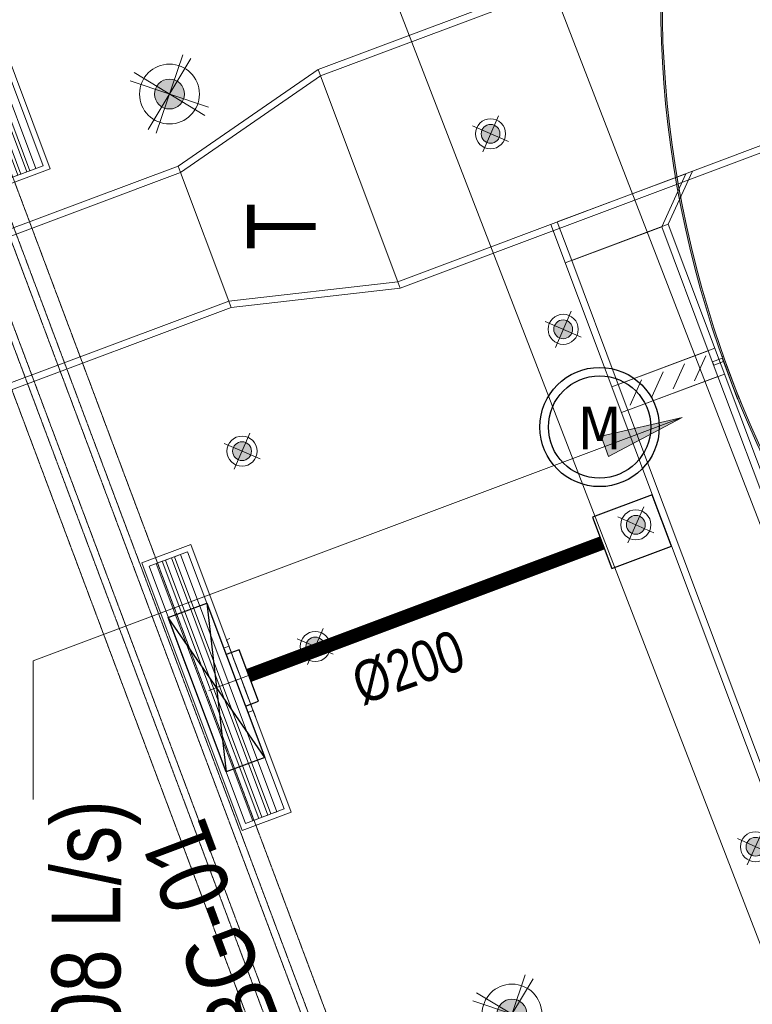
# Model space of a CAD drawing. Header units: millimetres. Extents: x -116878 to 389011, y -1241 to 103674.
# Tile 54 of 103: x 60113 to 62779, y 30153 to 33737. Entities that reach past the tile are written whole.
import ezdxf

# ---------------------------------------------------------------- set-up
doc = ezdxf.new("R2010")
doc.units = ezdxf.units.MM
doc.header["$MEASUREMENT"] = 0
doc.linetypes.add('DASHED', pattern=[0.75, 0.5, -0.25])
doc.layers.get('0').update_dxf_attribs({"color": 252})
for name, color, linetype, lineweight in [('& Lighting (Ceiling)', 160, 'Continuous', 15), ('A-DETL-GENF', 7, 'Continuous', 13), ('A-GENM', 252, 'Continuous', 9), ('E Celing Lighting', 5, 'DASHED', 5), ('flooring 2', 252, 'Continuous', 0), ('G-ANNO-TEXT', 7, 'Continuous', 5), ('M-HVAC-CDFF', 7, 'Continuous', 5), ('M-HVAC-DUCT', 7, 'Continuous', 15), ('M-HVAC-DUCT-IDEN', 7, 'Continuous', 13), ('MEPTEK-SAD', 6, 'Continuous', 30), ('MUSIC-SPEAKER', 6, 'Continuous', 25), ('Pendant Light', 160, 'Continuous', 15), ('Speaker', 1, 'Continuous', 0), ('Spot LIGHT', 160, 'Continuous', 15)]:
    doc.layers.add(name, color=color, linetype=linetype, lineweight=lineweight)
doc.layers.add('E Floor Lighting', color=5, linetype='DASHED')
doc.layers.add('Wall', color=252, linetype='Continuous')
doc.layers.add('MEPTEK-FA-DUCT', color=150, linetype='Continuous', lineweight=20, true_color=0x007fff)
doc.styles.add('Arial_1', font='arial.ttf', dxfattribs={"width": 0.8, "height": 250})
doc.styles.add('Tahoma', font='tahoma.ttf', dxfattribs={"height": 9})
doc.linetypes.add('ZIGZAG', pattern='A,0.0001,-0.2,[131,ltypeshp.shx,S=0.2,R=0,X=-0.2,Y=0],-0.4,[131,ltypeshp.shx,S=0.2,R=180,X=0.2,Y=0],-0.2', length=0.8001)

# ---------------------------------------------------------------- blocks, each defined once
blk = doc.blocks.new('zw$CED2')
at = {"layer": 'flooring 2', "transparency": 33554687}
h = blk.add_hatch(color=256, dxfattribs=at)
h.dxf.hatch_style = 1
h.paths.add_polyline_path([(-19583.2, -18086.6), (-17678.5, -17363.8, 0.437591), (-16499.9, -18639.6, 0.08215), (-16119.1, -18576.7), (-15183.3, -18196.7, 0.630086), (-14458.8, -16130.4), (-12041.2, -15224.5), (-10983.6, -14827.4), (-10838.5, -15210.1, 0.698607), (-9282, -22355.3), (-9282, -25507.4), (-15879.7, -27963.4)])
h.paths.add_polyline_path([(-19575.5, -18090.1), (-17685.2, -17372.7, 0.435223), (-16499.9, -18645.6, 0.082186), (-16117, -18582.3), (-15181.9, -18202.5, 0.62718), (-14447.9, -16132.8), (-12039.1, -15230.2), (-10987, -14835.1), (-10845.8, -15207.7, 0.697642), (-9288, -22360.6), (-9288, -25503.2), (-15876.2, -27955.7)], flags=16)
for points in [[(-19583.2, -18086.6), (-17678.5, -17363.8, 0.437591), (-16499.9, -18639.6, 0.08215), (-16119.1, -18576.7), (-15183.3, -18196.7, 0.630086), (-14458.8, -16130.4), (-12041.2, -15224.5), (-10983.6, -14827.4), (-10838.5, -15210.1, 0.698607), (-9282, -22355.3), (-9282, -25507.4), (-15879.7, -27963.4)], [(-19575.5, -18090.1), (-17685.2, -17372.7, 0.435223), (-16499.9, -18645.6, 0.082186), (-16117, -18582.3), (-15181.9, -18202.5, 0.62718), (-14447.9, -16132.8), (-12039.1, -15230.2), (-10987, -14835.1), (-10845.8, -15207.7, 0.697642), (-9288, -22360.6), (-9288, -25503.2), (-15876.2, -27955.7)]]:
    blk.add_lwpolyline(points, format="xyb", close=True, dxfattribs=at)
blk = doc.blocks.new('EJC150-FF-01_New1 - EJC 150-47865287-Store 29 at Node L4 Level')
at = {"layer": 'A-GENM', "color": 10, "linetype": 'DASHED', "lineweight": 13}
for p, q in [((-135, 6039.8), (-135, 125.8)), ((-75, 6039.8), (-75, 125.8)), ((-50, 125.8), (-50, 6039.8)), ((50, 6039.9), (50, 125.8)), ((75, 6039.9), (75, 125.8)), ((135, 6040), (135, 125.8))]:
    blk.add_line(p, q, dxfattribs=at)
blk = doc.blocks.new('*E463', base_point=(600791.6, -1429.3))
at = {"color": 253, "lineweight": 15, "rotation": 290.5560451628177}
blk.add_blockref('EJC150-FF-01_New1 - EJC 150-47865287-Store 29 at Node L4 Level', (605856.9, 579.6), dxfattribs=at)
blk = doc.blocks.new('Light01')
at = {"layer": 'Pendant Light', "lineweight": 5}
h = blk.add_hatch(color=160, dxfattribs=at)
h.dxf.hatch_style = 1
edge = h.paths.add_edge_path()
edge.add_arc((660.41, 184.29), 4.97, 20.1178, 380.1178)
at = {"layer": 'Pendant Light', "transparency": 33554559}
h = blk.add_hatch(color=160, dxfattribs=at)
h.dxf.hatch_style = 1
edge = h.paths.add_edge_path()
edge.add_arc((660.41, 184.29), 4.97, -90, 270)
at = {"layer": 'Pendant Light', "color": 160, "lineweight": 5}
for points in [[(664.8, 197.3), (656.02, 171.29)], [(667.5, 196.05), (653.32, 172.54)], [(648.66, 191.38), (672.16, 177.21)], [(673.41, 179.9), (647.41, 188.69)]]:
    blk.add_lwpolyline(points, dxfattribs=at)
for radius in [9.94, 9.94, 4.97, 4.97]:
    blk.add_circle((660.41, 184.29), radius, dxfattribs=at)
blk = doc.blocks.new('ljbsdinfpn')
at = {"layer": 'E Celing Lighting', "xscale": -0.4320000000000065, "yscale": 0.4320000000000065, "zscale": 0.4320000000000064, "rotation": 90}
blk.add_blockref('Light01', (-23078.1, -803.19, 0), dxfattribs=at)
blk = doc.blocks.new('suygseg')
at = {"layer": 'Pendant Light', "xscale": -1, "rotation": 180}
for p in [(36857.87, -1375.49, 0), (36907.05, -1507.44, 0)]:
    blk.add_blockref('ljbsdinfpn', p, dxfattribs=at)
blk = doc.blocks.new('*E500', base_point=(13518.83, 491.85, 0))
at = {"layer": '& Lighting (Ceiling)', "rotation": 359.9999999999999}
blk.add_blockref('suygseg', (0, 1181.58), dxfattribs=at)
blk = doc.blocks.new('cl')
at = {"layer": 'Spot LIGHT'}
h = blk.add_hatch(color=256, dxfattribs=at)
h.dxf.hatch_style = 1
edge = h.paths.add_edge_path()
edge.add_arc((0, 0), 1.35, 0, 360)
for p, q in [((-1.12, -2.59), (1.12, 2.59)), ((-2.59, 1.12), (2.59, -1.12))]:
    blk.add_line(p, q, dxfattribs=at)
for radius in [2.16, 1.35]:
    blk.add_circle((0, 0), radius, dxfattribs=at)
blk = doc.blocks.new('ghuseg')
at = {"layer": 'Spot LIGHT', "rotation": 359.9999999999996}
for p in [(13746.21, -292.69), (13756.64, -320.73), (13710.59, -338.23), (13721.1, -366.24)]:
    blk.add_blockref('cl', p, dxfattribs=at)
at = {"layer": 'Spot LIGHT', "xscale": -1, "rotation": 222.1513727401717}
for p in [(13767.07, -348.77), (13784.25, -394.94)]:
    blk.add_blockref('cl', p, dxfattribs=at)
blk = doc.blocks.new('*E491', base_point=(13534.66, 493.31, 0))
at = {"layer": '& Lighting (Ceiling)', "rotation": 359.9999999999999}
blk.add_blockref('ghuseg', (0, 1181.58), dxfattribs=at)
blk = doc.blocks.new('6W speaker')
at = {"layer": 'MUSIC-SPEAKER', "ltscale": 0.5}
for radius in [7.43, 6.37]:
    blk.add_circle((-0.13, 0), radius, dxfattribs=at)
at = {"layer": 'MUSIC-SPEAKER', "ltscale": 0.5, "style": 'Tahoma'}
blk.add_text('M', height=5.31, dxfattribs=at).set_placement((-2.82, -2.78))
blk = doc.blocks.new('V_RLBG - V_RLBG 1040x190-17388734-AIR CONDITIONING HVAC LAYOUT- PART PLAN - L4-ZONE  7')
at = {"layer": 'M-HVAC-CDFF'}
for p, q in [((520, 95), (-520, 95)), ((-520, 95), (-520, -95)), ((-520, -95), (-520, 95)), ((-520, 95), (520, 95)), ((-520, 95), (-520, 95)), ((-500, 75), (-500, -75)), ((500, 75), (-500, 75)), ((-500, 75), (500, 75)), ((-500, -75), (-500, 75)), ((-500, 75), (-500, 75)), ((500, -75), (500, 75)), ((500, 75), (500, -75)), ((500, 75), (500, 75)), ((520, -95), (520, 95)), ((520, 95), (520, -95)), ((520, 95), (520, 95)), ((500, 46.6), (-500, 46.6)), ((-500, 46.6), (-500, 23.4)), ((-500, 23.4), (-500, 46.6)), ((-500, 46.6), (500, 46.6)), ((-500, 46.6), (-500, 46.6)), ((500, 23.4), (500, 46.6)), ((500, 46.6), (500, 23.4)), ((500, 46.6), (500, 46.6)), ((-500, 23.4), (500, 23.4)), ((500, 23.4), (-500, 23.4)), ((-500, 23.4), (-500, 23.4)), ((500, 11.6), (-500, 11.6)), ((-500, 11.6), (-500, -11.6)), ((-500, -11.6), (-500, 11.6)), ((-500, 11.6), (500, 11.6)), ((-500, 11.6), (-500, 11.6)), ((500, 23.4), (500, 23.4)), ((500, -11.6), (500, 11.6)), ((500, 11.6), (500, -11.6)), ((500, 11.6), (500, 11.6)), ((-500, -11.6), (500, -11.6)), ((500, -11.6), (-500, -11.6)), ((-500, -11.6), (-500, -11.6)), ((500, -23.4), (-500, -23.4)), ((-500, -23.4), (-500, -46.6)), ((-500, -46.6), (-500, -23.4)), ((-500, -23.4), (500, -23.4)), ((-500, -23.4), (-500, -23.4)), ((500, -11.6), (500, -11.6)), ((500, -46.6), (500, -23.4)), ((500, -23.4), (500, -46.6)), ((500, -23.4), (500, -23.4)), ((-500, -46.6), (500, -46.6)), ((500, -46.6), (-500, -46.6)), ((-500, -46.6), (-500, -46.6)), ((500, -46.6), (500, -46.6)), ((-520, -95), (520, -95)), ((520, -95), (-520, -95)), ((-520, -95), (-520, -95)), ((-500, -75), (500, -75)), ((500, -75), (-500, -75)), ((-500, -75), (-500, -75)), ((500, -75), (500, -75)), ((520, -95), (520, -95))]:
    blk.add_line(p, q, dxfattribs=at)
blk = doc.blocks.new('V_SLBG WITH PLENUM _350 H_ - V_SLBG_1000X150-15715090-AIR CONDITIONING HVAC LAYOUT- PART PLAN - L4-ZONE  7')
at = {"layer": 'M-HVAC-CDFF', "color": 140, "true_color": 0x00bfff}
for p, q in [((579216.5, -9755.6), (579149.8, -9933.5)), ((579149.8, -9933.5), (579216.5, -9755.6)), ((579228.2, -9781.3), (579175.5, -9921.8)), ((579175.6, -9921.8), (579228.2, -9781.4)), ((579228.2, -9781.4), (579175.6, -9921.8)), ((579175.6, -9921.8), (579228.2, -9781.4)), ((580190.3, -10120.8), (579216.5, -9755.6)), ((579216.5, -9755.6), (580190.3, -10120.8)), ((579216.5, -9755.6), (579216.5, -9755.6)), ((580164.5, -10132.5), (579228.2, -9781.3)), ((579228.2, -9781.4), (579228.2, -9781.3)), ((579228.2, -9781.4), (580164.5, -10132.5)), ((580164.5, -10132.5), (579228.2, -9781.4)), ((579228.2, -9781.4), (580164.5, -10132.5)), ((579228.2, -9781.4), (579228.2, -9781.4)), ((579218.3, -9807.9), (579210.1, -9829.7)), ((579210.1, -9829.7), (579218.3, -9807.9)), ((580154.6, -10159), (579218.3, -9807.9)), ((579218.3, -9807.9), (580154.6, -10159)), ((579218.3, -9807.9), (579218.3, -9807.9)), ((579206, -9840.7), (579197.8, -9862.5)), ((579197.8, -9862.5), (579206, -9840.7)), ((580142.3, -10191.8), (579206, -9840.7)), ((579206, -9840.7), (580142.3, -10191.8)), ((579206, -9840.7), (579206, -9840.7)), ((579210.1, -9829.7), (580146.4, -10180.8)), ((580146.4, -10180.8), (579210.1, -9829.7)), ((579210.1, -9829.7), (579210.1, -9829.7)), ((579193.7, -9873.5), (579185.5, -9895.3)), ((579185.5, -9895.3), (579193.7, -9873.5)), ((580130, -10224.6), (579193.7, -9873.5)), ((579193.7, -9873.5), (580130, -10224.6)), ((579193.7, -9873.5), (579193.7, -9873.5)), ((579197.8, -9862.5), (580134.1, -10213.6)), ((580134.1, -10213.6), (579197.8, -9862.5)), ((579197.8, -9862.5), (579197.8, -9862.5)), ((579175.5, -9921.8), (580111.9, -10272.9)), ((579175.6, -9921.8), (579175.5, -9921.8)), ((580111.9, -10272.9), (579175.6, -9921.8)), ((579175.6, -9921.8), (580111.9, -10272.9)), ((580111.9, -10272.9), (579175.6, -9921.8)), ((579175.6, -9921.8), (579175.6, -9921.8)), ((579185.5, -9895.3), (580121.8, -10246.4)), ((580121.8, -10246.4), (579185.5, -9895.3)), ((579185.5, -9895.3), (579185.5, -9895.3)), ((579149.8, -9933.5), (580123.6, -10298.7)), ((580123.6, -10298.7), (579149.8, -9933.5)), ((579149.8, -9933.5), (579149.8, -9933.5)), ((579526.7, -10053.5), (579519.7, -10072.2)), ((579753.7, -10160), (579760.8, -10141.3)), ((580111.9, -10272.9), (580164.5, -10132.5)), ((580164.5, -10132.5), (580111.9, -10272.9)), ((580111.9, -10272.9), (580164.5, -10132.5)), ((580164.5, -10132.5), (580111.9, -10272.9)), ((580123.6, -10298.7), (580190.3, -10120.8)), ((580190.3, -10120.8), (580123.6, -10298.7)), ((580164.5, -10132.5), (580164.5, -10132.5)), ((580164.5, -10132.5), (580164.5, -10132.5)), ((580190.3, -10120.8), (580190.3, -10120.8)), ((580146.4, -10180.8), (580154.6, -10159)), ((580154.6, -10159), (580146.4, -10180.8)), ((580154.6, -10159), (580154.6, -10159)), ((580134.1, -10213.6), (580142.3, -10191.8)), ((580142.3, -10191.8), (580134.1, -10213.6)), ((580134.1, -10213.6), (580134.1, -10213.6)), ((580142.3, -10191.8), (580142.3, -10191.8)), ((580146.4, -10180.8), (580146.4, -10180.8)), ((580121.8, -10246.4), (580130, -10224.6)), ((580130, -10224.6), (580121.8, -10246.4)), ((580121.8, -10246.4), (580121.8, -10246.4)), ((580130, -10224.6), (580130, -10224.6)), ((580111.9, -10272.9), (580111.9, -10272.9)), ((580111.9, -10272.9), (580111.9, -10272.9)), ((580123.6, -10298.7), (580123.6, -10298.7))]:
    blk.add_line(p, q, dxfattribs=at)
for centre, start_param, end_param in [((579643.7, -10097.4), 3.141616, 6.283208), ((579643.7, -10097.4), 0.000023, 3.141616), ((579636.7, -10116.1), 0.000023, 3.141616), ((579636.7, -10116.1), 3.141616, 6.283208)]:
    blk.add_ellipse(centre, major_axis=(-117, 43.9), ratio=0.000049, start_param=start_param, end_param=end_param, dxfattribs=at)
blk = doc.blocks.new('V_Rectangular_Transition - V_Transition-17780199-AIR CONDITIONING HVAC LAYOUT- PART PLAN - L4-ZONE  7')
at = {"layer": 'M-HVAC-DUCT', "color": 140, "true_color": 0x00bfff}
for p, q in [((0, 250), (600, 400)), ((600, 400), (600, 400)), ((600, 400), (600, -400)), ((0, 250), (0, 250)), ((0, -250), (0, 250)), ((0, -250), (0, -250)), ((600, -400), (0, -250)), ((600, -400), (600, -400))]:
    blk.add_line(p, q, dxfattribs=at)
blk = doc.blocks.new('V_Volume Control Damper - V_VCD-V51-AIR CONDITIONING HVAC LAYOUT- PART PLAN - L4-ZONE  7')
at = {"layer": 'A-DETL-GENF', "color": 140, "true_color": 0x00bfff}
for p, q in [((35.4, 160.4), (-35.4, 89.6)), ((35.4, 77), (-35.4, 6.3)), ((35.4, -6.3), (-35.4, -77)), ((35.4, -89.6), (-35.4, -160.4))]:
    blk.add_line(p, q, dxfattribs=at)
at = {"layer": 'M-HVAC-DUCT', "color": 140, "true_color": 0x00bfff}
for p, q in [((-165.1, 213.1), (-165.1, 219.5)), ((0, 219.5), (-152.4, 219.5)), ((-152.4, 219.5), (-152.4, 219.5)), ((0, 219.5), (0, 219.5)), ((12.7, 219.5), (12.7, 213.1)), ((-152.4, 213.1), (-152.4, 213.1)), ((-152.4, 213.1), (0, 213.1)), ((-6.3, 175), (-6.3, 213.1)), ((-6.3, 213.1), (6.4, 213.1)), ((6.4, 213.1), (-6.3, 213.1)), ((0, 213.1), (0, 213.1)), ((6.4, 213.1), (6.4, 175)), ((-50, 175), (-50, 175)), ((-50, 175), (-50, -175)), ((-50, 175), (50, 175)), ((-6.3, 175), (6.4, 175)), ((6.4, 175), (-6.3, 175)), ((50, -175), (50, 175)), ((50, 175), (50, 175)), ((-50, -175), (-50, -175)), ((-50, -175), (50, -175)), ((50, -175), (50, -175))]:
    blk.add_line(p, q, dxfattribs=at)
blk = doc.blocks.new('V_Rectangular_Takeoff_Beveled - V_Beveled Takeoff-588948-AIR CONDITIONING HVAC LAYOUT- PART PLAN - L4-ZONE  7')
at = {"layer": 'M-HVAC-DUCT', "color": 140, "true_color": 0x00bfff}
for p, q in [((0, -325), (0, 175)), ((0, 175), (150, 175)), ((0, 175), (0, 175)), ((150, -175), (150, 175)), ((150, 175), (150, 175)), ((0, -325), (150, -175)), ((150, -175), (150, -175)), ((0, -325), (0, -325))]:
    blk.add_line(p, q, dxfattribs=at)

msp = doc.modelspace()

# ---------------------------------------------------------------- hatches: boundary and pattern name
at = {"layer": 'M-HVAC-DUCT-IDEN'}
msp.add_hatch(color=256, dxfattribs=at).paths.add_polyline_path([(62523.3, 32288.9), (62228.6, 32220.6), (62256.3, 32146.6)], flags=0)

# ---------------------------------------------------------------- linework, layer by layer
at = {"layer": 'M-HVAC-DUCT', "color": 140, "true_color": 0x00bfff}
for p, q in [((66450.7, 35525.4), (61199, 33555.6)), ((61207.8, 33532.2), (66459.5, 35502)), ((66740.4, 34752.9), (61488.7, 32783.1)), ((61497.5, 32759.7), (66749.2, 34729.5)), ((60689.9, 33204.4), (61199, 33555.6)), ((61497.5, 32759.7), (61199, 33555.6)), ((60689.9, 33204.4), (55276.1, 31173.8)), ((60689.9, 33204.4), (60883, 32689.5)), ((55284.8, 31150.4), (60698.7, 33181)), ((62473.2, 32992.2), (62560.9, 33185.3)), ((62046, 32992.1), (63466.6, 29204.5)), ((62098.6, 32851.7), (62473.2, 32992.2)), ((62449.8, 32983.4), (62619, 32532.1)), ((63841.2, 29344.9), (62473.2, 32992.2)), ((62291.3, 32409.2), (62122.1, 32860.5)), ((60883, 32689.5), (61497.5, 32759.7)), ((55436.4, 30646.6), (60883, 32689.5)), ((60874.2, 32712.9), (55460.4, 30682.3)), ((62642.4, 32540.9), (62267.9, 32400.4)), ((62303, 32306.8), (62677.5, 32447.3)), ((62654.1, 32438.5), (63817.8, 29336.2)), ((63490.1, 29213.2), (62326.4, 32315.6)), ((60878.1, 31484.6, 0), (60865.7, 31480, 0)), ((60801.4, 31295.6, 0), (61035.4, 31383.4, 0)), ((60801.4, 31295.6, 0), (61035.4, 31383.4, 0))]:
    msp.add_line(p, q, dxfattribs=at)
for start_param, end_param in [(0.000018, 3.141611), (3.141611, 6.283203)]:
    msp.add_ellipse((60918.4, 31339.5, 0), major_axis=(-52.7, 140.5), ratio=0.000049, start_param=start_param, end_param=end_param, dxfattribs=at)
at = {"layer": 'M-HVAC-DUCT-IDEN'}
for p, q in [((62523.3, 32288.9), (60162.1, 31403.3)), ((62523.3, 32288.9), (62228.6, 32220.6)), ((62256.3, 32146.6), (62523.3, 32288.9)), ((62228.6, 32220.6), (62256.3, 32146.6)), ((60162.1, 31403.3), (60162.1, 30899))]:
    msp.add_line(p, q, dxfattribs=at)
at = {"layer": 'MEPTEK-FA-DUCT'}
for p, q in [((61193.6, 36081, 0), (64324.7, 27969.4, 0)), ((60680.5, 35883, 0), (63811.6, 27771.3, 0))]:
    msp.add_line(p, q, dxfattribs=at)
at = {"layer": 'MEPTEK-SAD'}
for p, q in [((60794.3, 31613.3, 0), (60864.6, 30998.9, 0)), ((61005, 31051.6, 0), (60653.8, 31560.7, 0))]:
    msp.add_line(p, q, dxfattribs=at)
msp.add_lwpolyline([(62415.2, 32007.7), (62197.8, 31926.2), (62268, 31738.9), (62485.4, 31820.5)], close=True, dxfattribs=at)
at = {"layer": 'MEPTEK-SAD', "linetype": 'ZIGZAG', "ltscale": 250, "const_width": 50, "elevation": 0}
msp.add_lwpolyline([(60946.5, 31350.1), (62232.9, 31832.6)], dxfattribs=at)
at = {"layer": 'MEPTEK-SAD', "elevation": 0}
for points in [[(61005, 31051.6), (60864.5, 30998.9), (60653.8, 31560.7), (60794.3, 31613.3)], [(60911.4, 31443.7), (60864.6, 31426.1), (60934.8, 31238.9), (60981.6, 31256.4)]]:
    msp.add_lwpolyline(points, close=True, dxfattribs=at)

# ---------------------------------------------------------------- block references
at = {"layer": 'E Floor Lighting', "xscale": 25.37496114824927, "yscale": 25.37496114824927, "zscale": 25.37496114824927, "rotation": 359.9736113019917}
for name, p in [('*E491', (56453.9, 23286.3, 0)), ('*E500', (56052.2, 23249.4, 0))]:
    msp.add_blockref(name, p, dxfattribs=at)
at = {"layer": 'flooring 2'}
msp.add_blockref('zw$CED2', (75096.5, 52308.8), dxfattribs=at)
at = {"layer": 'M-HVAC-CDFF', "rotation": 110.5520833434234}
msp.add_blockref('V_RLBG - V_RLBG 1040x190-17388734-AIR CONDITIONING HVAC LAYOUT- PART PLAN - L4-ZONE  7', (59952.4, 33647.3, 0), dxfattribs=at)
at = {"layer": 'M-HVAC-CDFF', "color": 140, "true_color": 0x00bfff, "rotation": 131.10811433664}
msp.add_blockref('V_SLBG WITH PLENUM _350 H_ - V_SLBG_1000X150-15715090-AIR CONDITIONING HVAC LAYOUT- PART PLAN - L4-ZONE  7', (434396.9, -412050.7, 0), dxfattribs=at)
at = {"layer": 'M-HVAC-DUCT', "color": 140, "true_color": 0x00bfff, "rotation": 20.55999999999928}
msp.add_blockref('V_Rectangular_Transition - V_Transition-17780199-AIR CONDITIONING HVAC LAYOUT- PART PLAN - L4-ZONE  7', (60786.5, 32946.9), dxfattribs=at)
at = {"layer": 'M-HVAC-DUCT', "color": 140, "true_color": 0x00bfff, "extrusion": (0, 0, -1)}
for name, p, rotation in [('V_Rectangular_Takeoff_Beveled - V_Beveled Takeoff-588948-AIR CONDITIONING HVAC LAYOUT- PART PLAN - L4-ZONE  7', (-62233.2, 33062.4), 249.4399999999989), ('V_Volume Control Damper - V_VCD-V51-AIR CONDITIONING HVAC LAYOUT- PART PLAN - L4-ZONE  7', (-62472.7, 32423.9), 69.44000000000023)]:
    msp.add_blockref(name, p, dxfattribs=dict(at, rotation=rotation))
at = {"layer": 'Speaker', "xscale": 29.21492416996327, "yscale": 29.21492416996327, "zscale": 29.21492416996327}
msp.add_blockref('6W speaker', (62227.1, 32254.4), dxfattribs=at)
at = {"layer": 'Wall', "lineweight": 5, "xscale": 1.017698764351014, "yscale": 1.017698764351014, "zscale": 1.017698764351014, "rotation": 90}
msp.add_blockref('*E463', (63711.6, 23406.3), dxfattribs=at)

# ---------------------------------------------------------------- texts
at = {"layer": 'G-ANNO-TEXT', "insert": (60950.9, 29679.4), "char_height": 250, "width": 1385.316, "attachment_point": 1, "rotation": 110.5289, "style": 'Arial_1'}
msp.add_mtext('SLBG-01', dxfattribs=at)
at = {"layer": 'M-HVAC-DUCT-IDEN', "lineweight": 5, "char_height": 250, "attachment_point": 1, "rotation": 89.9961, "style": 'Arial_1'}
for s, insert, width in [('T', (60940.1, 32898.9), 211.645), ('BOD:3700 (508 L/s)', (60229.3, 28411.8), 3007.931)]:
    msp.add_mtext(s, dxfattribs=dict(at, insert=insert, width=width))
at = {"layer": 'MEPTEK-SAD', "insert": (61308.8, 31384.4, 0), "char_height": 150, "width": 3007.931, "attachment_point": 1, "rotation": 19.2866, "style": 'Arial_1'}
msp.add_mtext('%%C200 ', dxfattribs=at)

doc.saveas('drawing.dxf')
